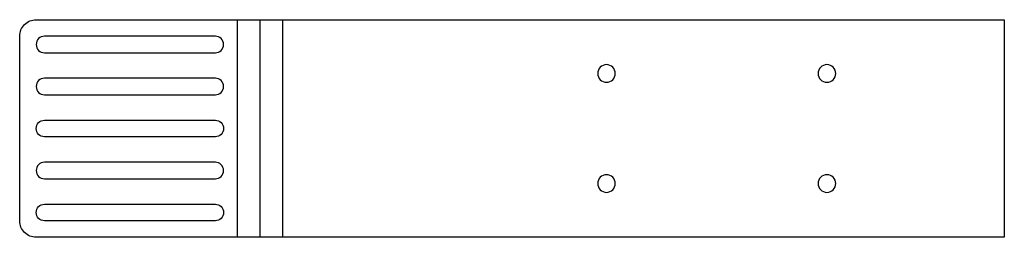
# Model space of a CAD drawing. Header units: millimetres. Extents: x -3 to 176, y 0 to 40.
import ezdxf

# ---------------------------------------------------------------- set-up
doc = ezdxf.new("R2010")
doc.units = ezdxf.units.MM

msp = doc.modelspace()

# ---------------------------------------------------------------- linework, layer by layer
at = {"layer": 'BEND'}
msp.add_line((40.58, 39.5), (40.58, 0), dxfattribs=at)
at = {"layer": 'BEND_EXTENT'}
for p, q in [((36.5, 0), (36.5, 39.5)), ((44.67, 39.5), (44.67, 0))]:
    msp.add_line(p, q, dxfattribs=at)
at = {"layer": 'INTERIOR_PROFILES'}
for points in [[(34, 34.99), (34, 35.01, 0.414214), (32.51, 36.5), (1.49, 36.5, 0.414214), (0, 35.01), (0, 34.99, 0.414214), (1.49, 33.5), (32.51, 33.5, 0.414214)], [(1.49, 25.87), (32.51, 25.87, 0.414214), (34, 27.36), (34, 27.38, 0.414214), (32.51, 28.87), (1.49, 28.87, 0.414214), (0, 27.38), (0, 27.36, 0.414214)], [(34, 19.74, -0.414214), (32.51, 18.25), (1.49, 18.25, -0.414214), (0, 19.74), (0, 19.76, -0.414214), (1.49, 21.25), (32.51, 21.25, -0.414214), (34, 19.76)], [(34, 12.11), (34, 12.13, 0.414214), (32.51, 13.62), (1.49, 13.62, 0.414214), (0, 12.13), (0, 12.11, 0.414214), (1.49, 10.62), (32.51, 10.62, 0.414214)], [(32.51, 6, -0.414214), (34, 4.51), (34, 4.49, -0.414214), (32.51, 3), (1.49, 3, -0.414214), (0, 4.49), (0, 4.51, -0.414214), (1.49, 6)]]:
    msp.add_lwpolyline(points, format="xyb", close=True, dxfattribs=at)
at = {"layer": 'INTERIOR_PROFILES', "extrusion": (0, 0, -1)}
for centre in [(-103.48, 29.74), (-143.48, 29.74), (-103.48, 9.76), (-143.48, 9.76)]:
    msp.add_circle(centre, 1.6, dxfattribs=at)
at = {"layer": 'OUTER_PROFILES'}
msp.add_lwpolyline([(0, 0, -0.414214), (-3, 3), (-3, 36.5, -0.414214), (0, 39.5), (175.67, 39.5), (175.67, 0)], format="xyb", close=True, dxfattribs=at)

doc.saveas('drawing.dxf')
